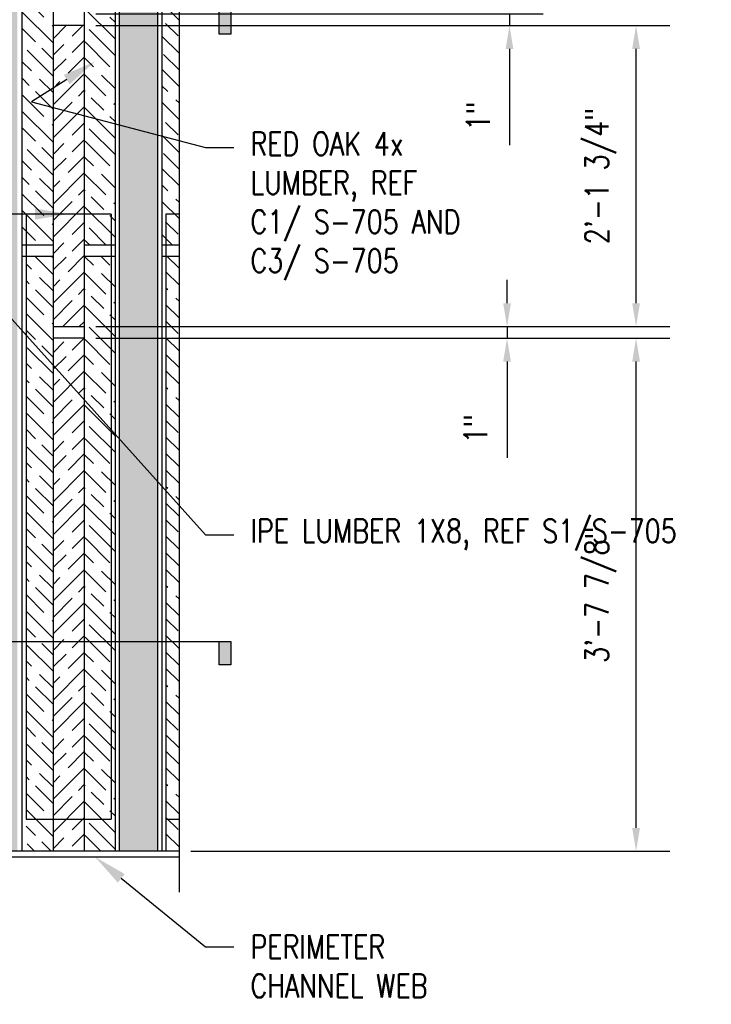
# Model space of a CAD drawing. Header units: inches. Extents: x -39 to 824, y 26 to 218.
# Tile 11 of 13: x 262 to 321, y 29 to 113. Entities that reach past the tile are written whole.
import ezdxf
from ezdxf import colors
from ezdxf.entities.mleader import LeaderData, LeaderLine
from ezdxf.enums import TextEntityAlignment as Align
from ezdxf.math import Vec2, Vec3

# ---------------------------------------------------------------- set-up
doc = ezdxf.new("R2010")
doc.units = ezdxf.units.IN
doc.header["$MEASUREMENT"] = 0
for name, color, linetype in [('A-DETL-MEDM', 3, 'Continuous'), ('A-DETL-THIN', 1, 'Continuous'), ('G-ANNO-SYMB', 2, 'Continuous'), ('S-ANNO-DIMS', 1, 'Continuous'), ('S-ANNO-NOTE', 2, 'Continuous')]:
    doc.layers.add(name, color=color, linetype=linetype)
doc.layers.add('M-DETL-PATT', color=9, linetype='Continuous', true_color=0x808080)
doc.styles.add('Annotative', font='romans.shx', dxfattribs={"width": 0.8, "height": 0.125})
doc.styles.add('Arial', font='romans.shx', dxfattribs={"width": 0.8})
doc.dimstyles.new('Annotative', dxfattribs={"dimscale": 0, "dimtxt": 0.125, "dimasz": 0.125, "dimexe": 0.18, "dimexo": 0.0625, "dimgap": 0.09375, "dimtad": 1, "dimdec": 3, "dimzin": 3, "dimdsep": 46, "dimlunit": 4, "dimtxsty": 'Annotative', "dimcen": 0.09, "dimclrt": 2, "dimazin": 2, "dimtfac": 1, "dimtdec": 3, "dimtmove": 0, "dimatfit": 0, "dimfxl": 1, "dimtfill": 1, "dimfrac": 2, "dimtolj": 1, "dimtzin": 0, "dimarcsym": 0})
pattern_1 = [(135, (-90.2358, -29.059), (2.12132, 2.12132), [5, -1]), (135, (-88.8208, -29.059), (2.12132, 2.12132), [3, -0.75, 1.5, -0.75]), (135, (-87.0538, -29.412), (2.12132, 2.12132), [5, -1])]
pattern_2 = [(45, (-246.8978, -37.039), (2.12132, -2.12132), [5, -1]), (45, (-246.8978, -38.453), (2.12132, -2.12132), [3, -0.75, 1.5, -0.75]), (45, (-247.2518, -40.221), (2.12132, -2.12132), [5, -1])]

# ---------------------------------------------------------------- blocks, each defined once
blk = doc.blocks.new('*D42')
at = {"layer": 'Defpoints', "color": 0, "transparency": 16777216}
for p in [(267.488, 85.606), (314.721, 85.606), (275.601, 41.731)]:
    blk.add_point(p, dxfattribs=at)
at = {"layer": 'S-ANNO-DIMS', "color": 0, "lineweight": -2, "transparency": 16777216}
for p, q in [((268.488, 85.606), (317.601, 85.606)), ((314.721, 43.731), (314.721, 83.606)), ((276.601, 41.731), (317.601, 41.731))]:
    blk.add_line(p, q, dxfattribs=at)
at = {"layer": 'S-ANNO-DIMS', "color": 0, "transparency": 16777216}
for points in [[(314.388, 83.606), (315.055, 83.606), (314.721, 85.606)], [(314.388, 43.731), (315.055, 43.731), (314.721, 41.731)]]:
    blk.add_solid(points, dxfattribs=at)
at = {"layer": 'S-ANNO-DIMS', "color": 2, "lineweight": -3, "transparency": 16777216, "insert": (311.697, 63.669), "char_height": 2, "width": 15.72933, "attachment_point": 5, "rotation": 90, "style": 'Annotative'}
blk.add_mtext('\\A1;3\'-7 7/8"', dxfattribs=at)
blk = doc.blocks.new('*D43')
at = {"layer": 'Defpoints', "color": 0, "transparency": 16777216}
for p in [(267.488, 112.356), (314.721, 112.356), (267.488, 86.606)]:
    blk.add_point(p, dxfattribs=at)
at = {"layer": 'S-ANNO-DIMS', "color": 0, "lineweight": -2, "transparency": 16777216}
for p, q in [((268.488, 112.356), (317.601, 112.356)), ((314.721, 88.606), (314.721, 110.356)), ((268.488, 86.606), (317.601, 86.606))]:
    blk.add_line(p, q, dxfattribs=at)
at = {"layer": 'S-ANNO-DIMS', "color": 0, "transparency": 16777216}
for points in [[(314.388, 110.356), (315.055, 110.356), (314.721, 112.356)], [(314.388, 88.606), (315.055, 88.606), (314.721, 86.606)]]:
    blk.add_solid(points, dxfattribs=at)
at = {"layer": 'S-ANNO-DIMS', "color": 2, "lineweight": -3, "transparency": 16777216, "insert": (311.697, 99.481), "char_height": 2, "width": 15.72933, "attachment_point": 5, "rotation": 90, "style": 'Annotative'}
blk.add_mtext('\\A1;2\'-1 3/4"', dxfattribs=at)
blk = doc.blocks.new('*U47')
at = {"lineweight": -3}
h = blk.add_hatch(color=256, dxfattribs=at)
edge = h.paths.add_edge_path()
edge.add_line((-0.3125, 0), (-0.4947, 0))
edge.add_line((-0.4947, 0), (0, -0.4947))
edge.add_line((0, -0.4947), (0.4947, 0))
edge.add_line((0.4947, 0), (0.3125, 0))
edge.add_arc((0, 0), 0.3125, 180, 360, ccw=False)
blk.add_hatch(color=256, dxfattribs=at).paths.add_polyline_path([(2.5784, 0), (2.6409, 0), (2.6409, -0.125), (2.5784, -0.125)])
for p, q in [((0, -0.4947), (-0.4947, 0)), ((-0.3125, 0), (0.3125, 0)), ((0.4947, 0), (0, -0.4947))]:
    blk.add_line(p, q, dxfattribs=at)
at = {"linetype": 'Continuous', "lineweight": -3}
blk.add_line((0.3125, 0), (2.6409, 0), dxfattribs=at)
at = {"lineweight": -3, "flags": 128}
blk.add_lwpolyline([(-0.3125, 0), (-0.4947, 0), (0, -0.4947), (0.4947, 0), (0.3125, 0, -1), (-0.3125, 0)], format="xyb", close=True, dxfattribs=at)
blk.add_lwpolyline([(2.5784, 0), (2.6409, 0), (2.6409, -0.125), (2.5784, -0.125), (2.5784, 0)], close=True, dxfattribs=at)
blk.add_lwpolyline([(-0.3125, -0.0156), (-0.3125, -0.0156)], dxfattribs=at)
blk.add_lwpolyline([(-0.3125, -0.0156), (-0.3125, -0.0156)], dxfattribs=at)
at = {"lineweight": -3}
blk.add_circle((0, 0), 0.3125, dxfattribs=at)
at = {"linetype": 'Continuous', "lineweight": -3, "style": 'Arial'}
blk.add_attdef('X#', text='', height=0.0938, dxfattribs=at).set_placement((0, 0.0469), align=Align.BOTTOM_CENTER)
blk.add_attdef('X-###', text='', height=0.0938, dxfattribs=at).set_placement((0, -0.0469), align=Align.TOP_CENTER)
blk = doc.blocks.new('*D35')
at = {"layer": 'Defpoints', "color": 0, "transparency": 16777216}
for p in [(267.488, 86.606), (303.677, 86.606), (267.488, 85.606)]:
    blk.add_point(p, dxfattribs=at)
at = {"layer": 'S-ANNO-DIMS', "color": 0, "lineweight": -2, "transparency": 16777216}
for p, q in [((303.677, 88.606), (303.677, 90.606)), ((268.488, 86.606), (306.557, 86.606)), ((303.677, 86.606), (303.677, 85.606)), ((268.488, 85.606), (306.557, 85.606)), ((303.677, 83.606), (303.677, 75.368))]:
    blk.add_line(p, q, dxfattribs=at)
at = {"layer": 'S-ANNO-DIMS', "color": 0, "transparency": 16777216}
for points in [[(303.344, 88.606), (304.01, 88.606), (303.677, 86.606)], [(303.344, 83.606), (304.01, 83.606), (303.677, 85.606)]]:
    blk.add_solid(points, dxfattribs=at)
at = {"layer": 'S-ANNO-DIMS', "color": 2, "transparency": 16777216, "insert": (300.986, 77.859), "char_height": 2, "attachment_point": 5, "rotation": 90, "style": 'Annotative', "bg_fill": 3, "box_fill_scale": 1.25, "bg_fill_color": 256, "bg_fill_true_color": 13158600, "bg_fill_transparency": 0}
blk.add_mtext('\\A1;1"', dxfattribs=at)
blk = doc.blocks.new('*D36')
at = {"layer": 'Defpoints', "color": 0, "transparency": 16777216}
for p in [(267.488, 113.356), (303.886, 113.356), (267.488, 112.356)]:
    blk.add_point(p, dxfattribs=at)
at = {"layer": 'S-ANNO-DIMS', "color": 0, "lineweight": -2, "transparency": 16777216}
for p, q in [((303.886, 115.356), (303.886, 117.356)), ((268.488, 113.356), (306.766, 113.356)), ((303.886, 113.356), (303.886, 112.356)), ((268.488, 112.356), (306.766, 112.356)), ((303.886, 110.356), (303.886, 102.118))]:
    blk.add_line(p, q, dxfattribs=at)
at = {"layer": 'S-ANNO-DIMS', "color": 0, "transparency": 16777216}
for points in [[(303.553, 115.356), (304.22, 115.356), (303.886, 113.356)], [(303.553, 110.356), (304.22, 110.356), (303.886, 112.356)]]:
    blk.add_solid(points, dxfattribs=at)
at = {"layer": 'S-ANNO-DIMS', "color": 2, "transparency": 16777216, "insert": (301.196, 104.609), "char_height": 2, "attachment_point": 5, "rotation": 90, "style": 'Annotative', "bg_fill": 3, "box_fill_scale": 1.25, "bg_fill_color": 256, "bg_fill_true_color": 13158600, "bg_fill_transparency": 0}
blk.add_mtext('\\A1;1"', dxfattribs=at)

msp = doc.modelspace()

# ---------------------------------------------------------------- hatches: boundary and pattern name
at = {"layer": 'M-DETL-PATT', "lineweight": -3}
h = msp.add_hatch(dxfattribs=at)
h.set_pattern_fill('FP_2', color=8, style=0, pattern_type=2)
h.set_pattern_definition([(0, (-82.2328, -20.30495), (0, 0.79968), []), (315, (-82.2328, -20.30495), (0.7996812, 0), [1.131, -1.131]), (45, (-82.2328, -20.30495), (0.7996812, 0), [1.131, -1.131])])
h.paths.add_polyline_path([(273.7572, 41.7314), (273.7572, 118.4814), (270.5072, 118.4814), (270.5072, 41.7314)])
h.paths.add_polyline_path([(261.7778, 41.7314), (261.7778, 118.4814), (258.5278, 118.4814), (258.5278, 41.7314)])
h.paths.add_polyline_path([(261.7778, 119.2314), (261.7778, 196.4814), (258.5278, 196.4814), (258.5278, 119.2314)])
h.paths.add_polyline_path([(273.7572, 119.2314), (273.7572, 196.4814), (270.5072, 196.4814), (270.5072, 119.2314)])
h = msp.add_hatch(dxfattribs=at)
h.set_pattern_fill('FP_4', color=8, style=0, pattern_type=2)
h.set_pattern_definition(pattern_1)
h.paths.add_polyline_path([(264.8178, 93.6064), (264.8178, 124.3564), (262.1528, 124.3564), (262.1528, 93.6064)])
h = msp.add_hatch(dxfattribs=at)
h.set_pattern_fill('FP_4', color=8, style=0, pattern_type=2)
h.set_pattern_definition(pattern_1)
h.paths.add_polyline_path([(270.1528, 93.6064), (270.1528, 124.3564), (267.488, 124.3564), (267.4878, 93.6064)])
h = msp.add_hatch(dxfattribs=at)
h.set_pattern_fill('FP_4', color=8, style=0, pattern_type=2)
h.set_pattern_definition(pattern_1)
h.paths.add_polyline_path([(274.1322, 93.6064), (275.6013, 93.6064), (275.6013, 117.2412), (276.7972, 117.6764), (276.7972, 118.8059), (274.1322, 119.7759)])
h.paths.add_polyline_path([(274.1322, 120.7065), (275.6013, 121.2412), (275.6013, 124.3564), (274.1322, 124.3564)])
h = msp.add_hatch(dxfattribs=at)
h.set_pattern_fill('FP_3', color=8, style=0, pattern_type=2)
h.set_pattern_definition(pattern_2)
h.paths.add_polyline_path([(267.4878, 86.6064), (267.4878, 112.3564), (264.8178, 112.3564), (264.8178, 86.6064)])
h = msp.add_hatch(dxfattribs=at)
h.set_pattern_fill('FP_4', color=8, style=0, pattern_type=2)
h.set_pattern_definition(pattern_1)
h.paths.add_polyline_path([(264.8178, 41.7314), (264.8178, 92.6064), (262.5072, 92.6064), (262.5072, 41.7314)])
h = msp.add_hatch(dxfattribs=at)
h.set_pattern_fill('FP_4', color=8, style=0, pattern_type=2)
h.set_pattern_definition(pattern_1)
h.paths.add_polyline_path([(267.4878, 41.7314), (270.1528, 41.7314), (270.1528, 92.6064), (267.4878, 92.6064), (267.4878, 85.6064), (267.4878, 85.2662)])
h = msp.add_hatch(dxfattribs=at)
h.set_pattern_fill('FP_4', color=8, style=0, pattern_type=2)
h.set_pattern_definition(pattern_1)
h.paths.add_polyline_path([(275.6013, 41.7314), (275.6013, 92.6064), (274.4866, 92.6064), (274.4866, 41.7314)])
h = msp.add_hatch(dxfattribs=at)
h.set_pattern_fill('FP_3', color=8, style=0, pattern_type=2)
h.set_pattern_definition(pattern_2)
h.paths.add_polyline_path([(267.4878, 41.7314), (267.4878, 85.6064), (264.8178, 85.6064), (264.8178, 41.7314)])

# ---------------------------------------------------------------- linework, layer by layer
at = {"layer": 'A-DETL-MEDM', "lineweight": -3}
for p, q in [((262.1528, 196.4814), (262.1528, 41.7314)), ((274.1322, 196.4814), (274.1322, 41.7314)), ((270.1322, 195.9814), (270.1322, 41.7314)), ((270.5072, 41.7314), (270.5072, 118.4814)), ((273.7572, 118.4814), (273.7572, 41.7314)), ((275.6013, 41.2314), (243.1528, 41.2314))]:
    msp.add_line(p, q, dxfattribs=at)
at = {"layer": 'A-DETL-THIN', "lineweight": -3}
for p, q in [((264.8178, 196.4814), (264.8178, 41.7314)), ((267.4878, 196.4814), (267.4878, 41.7314)), ((270.1528, 41.7314), (270.1528, 124.3564)), ((275.6013, 117.2412), (275.6013, 38.2314)), ((267.4878, 112.3564), (264.8178, 112.3564)), ((269.7985, 96.2314), (262.5072, 96.2314)), ((262.5072, 96.2314), (262.5072, 44.4814)), ((269.7985, 96.2314), (269.7985, 44.4814)), ((275.6013, 96.2314), (274.4866, 96.2314)), ((274.4866, 96.2314), (274.4866, 41.7314)), ((262.1528, 93.6064), (264.8178, 93.6064)), ((267.4878, 93.6064), (270.1528, 93.6064)), ((274.1322, 93.6064), (275.6013, 93.6064)), ((264.8178, 92.6064), (262.1528, 92.6064)), ((270.1528, 92.6064), (267.4878, 92.6064)), ((275.6013, 92.6064), (274.1322, 92.6064)), ((264.8178, 86.6064), (267.4878, 86.6064)), ((267.4878, 85.6064), (264.8178, 85.6064)), ((262.5072, 44.4814), (269.7985, 44.4814)), ((274.4866, 44.4814), (275.6013, 44.4814)), ((275.6013, 41.7314), (226.3481, 41.7314))]:
    msp.add_line(p, q, dxfattribs=at)

# ---------------------------------------------------------------- block references
at = {"layer": 'G-ANNO-SYMB', "lineweight": -3}
ref = msp.add_blockref('*U47', (237.7913, 113.6155), dxfattribs=dict(at, xscale=16, yscale=16, zscale=16))
ref.add_attrib('X-###', 'S-705', dxfattribs={"layer": '0', "color": 1, "linetype": 'Continuous', "lineweight": -2, "height": 2, "style": 'Annotative', "width": 0.796875}).set_placement((237.7913, 112.8655), align=Align.TOP_CENTER)
ref.add_attrib('X#', 'C3', dxfattribs={"layer": '0', "color": 1, "linetype": 'Continuous', "lineweight": -2, "height": 2, "style": 'Annotative', "width": 0.796875}).set_placement((237.7913, 114.3655), align=Align.BOTTOM_CENTER)
ref = msp.add_blockref('*U47', (237.7913, 59.6669), dxfattribs=dict(at, xscale=16, yscale=16, zscale=16))
ref.add_attrib('X-###', 'S-705', dxfattribs={"layer": '0', "color": 1, "linetype": 'Continuous', "lineweight": -2, "height": 2, "style": 'Annotative', "width": 0.796875}).set_placement((237.7913, 58.9169), align=Align.TOP_CENTER)
ref.add_attrib('X#', 'C1', dxfattribs={"layer": '0', "color": 1, "linetype": 'Continuous', "lineweight": -2, "height": 2, "style": 'Annotative', "width": 0.796875}).set_placement((237.7913, 60.4169), align=Align.BOTTOM_CENTER)

# ---------------------------------------------------------------- dimensions: what is measured, and where the dimension line sits
at = {"layer": 'S-ANNO-DIMS', "lineweight": -3}
for base, p1, p2, picture, middle in [((314.7212, 112.3564), (267.4878, 86.6064), (267.4878, 112.3564), '*D43', (311.6974, 99.4814)), ((314.7212, 85.6064), (275.6013, 41.7314), (267.4878, 85.6064), '*D42', (311.6974, 63.6689))]:
    dim = msp.add_linear_dim(base=base, p1=p1, p2=p2, angle=90, dimstyle='Annotative', override={"dimpost": '\\X', "dimtfill": 0}, dxfattribs=at)
    dim.commit()
    dim.dimension.update_dxf_attribs({"geometry": picture, "text_midpoint": middle})

# ---------------------------------------------------------------- leaders
at = {"layer": 'S-ANNO-NOTE', "lineweight": -3}
ml = msp.add_multileader_mtext('Standard', dxfattribs=at)
ml.set_content('\\pxt3.2,6.4,9.6,12.8,16,19.2,22.4,25.6,28.8,32,35.2,38.4,41.6,44.8,48,51.2,54.4,57.6,60.8,64,67.2,70.4,73.6,76.8,80,83.2,86.4,89.6,92.8,96,99.2,102.4;{\\C256;RED OAK 4x\\PLUMBER, REF\\PC1/ S-705 AND\\PC3/ S-705}', color=2, style='Annotative')
ml.set_leader_properties(color=1)
ml.build(insert=Vec2(0, 0))
ml.multileader.update_dxf_attribs({"text_right_attachment_type": 3, "dogleg_length": 0.36, "arrow_head_size": 2.88, "scale": 16})
ctx = ml.context
ctx.base_point, ctx.scale, ctx.char_height, ctx.arrow_head_size, ctx.landing_gap_size, ctx.plane_origin = Vec3(280.282, 101.912), 16, 2, 2.88, 1.44, Vec3(261.1311, 56.4646)
ctx.right_attachment = 3
notes = []
notes.append((ctx, [(0, (1, 1, 0), (277.859, 101.912), (1, 0), 2.423, [(1, [(268.4264, 109.277), (262.9666, 105.8331)], 0, [])])]))
ctx.mtext.insert, ctx.mtext.width, ctx.mtext.flow_direction = Vec3(281.722, 103.2453), 24.041511, 5
ml = msp.add_multileader_mtext('Standard', dxfattribs=at)
ml.set_content('{\\C256;IPE LUMBER 1X8, REF S1/S-705}', color=2, style='Annotative')
ml.set_leader_properties(color=1)
ml.build(insert=Vec2(0, 0))
ml.multileader.update_dxf_attribs({"text_right_attachment_type": 3, "dogleg_length": 0.36, "arrow_head_size": 2.88, "scale": 16})
ctx = ml.context
ctx.base_point, ctx.scale, ctx.char_height, ctx.arrow_head_size, ctx.landing_gap_size, ctx.plane_origin = Vec3(280.282, 68.7912), 16, 2, 2.88, 1.44, Vec3(261.1311, 3.4771)
ctx.right_attachment = 3
notes.append((ctx, [(0, (1, 1, 0), (277.859, 68.7912), (1, 0), 2.423, [(1, [(266.1529, 96.2314), (253.21, 96.2314)], 0, [])])]))
ctx.mtext.insert, ctx.mtext.width, ctx.mtext.flow_direction = Vec3(281.722, 70.1245), 22.222657, 5
ml = msp.add_multileader_mtext('Standard', dxfattribs=at)
ml.set_content('\\pxt3.2,6.4,9.6,12.8,16,19.2,22.4,25.6,28.8,32,35.2,38.4,41.6,44.8,48,51.2,54.4,57.6,60.8,64,67.2,70.4,73.6,76.8,80,83.2,86.4,89.6,92.8,96,99.2,102.4;{\\C256;PERIMETER\\PCHANNEL WEB}', color=2, style='Annotative')
ml.set_leader_properties(color=1)
ml.build(insert=Vec2(0, 0))
ml.multileader.update_dxf_attribs({"text_right_attachment_type": 3, "dogleg_length": 0.36, "arrow_head_size": 2.88, "scale": 16})
ctx = ml.context
ctx.base_point, ctx.scale, ctx.char_height, ctx.arrow_head_size, ctx.landing_gap_size, ctx.plane_origin = Vec3(280.2834, 33.5478), 16, 2, 2.88, 1.44, Vec3(261.1324, 78.9951)
ctx.right_attachment = 3
notes.append((ctx, [(0, (1, 1, 0), (277.8603, 33.5478), (1, 0), 2.423, [(0, [(268.4277, 41.2314)], 0, [])])]))
ctx.mtext.insert, ctx.mtext.width, ctx.mtext.flow_direction = Vec3(281.7234, 34.5478), 24.041511, 5
for ctx, leaders in notes:
    for number, flags, end, landing, length, lines in leaders:
        leader = LeaderData()
        leader.index, (leader.has_last_leader_line, leader.has_dogleg_vector, leader.attachment_direction) = number, flags
        leader.last_leader_point, leader.dogleg_vector, leader.dogleg_length = Vec3(end), Vec3(landing), length
        for number, points, colour, breaks in lines:
            line = LeaderLine()
            line.index, line.vertices, line.color, line.breaks = number, Vec3.list(points), colors.encode_raw_color(colour), breaks
            leader.lines.append(line)
        ctx.leaders.append(leader)

# ---------------------------------------------------------------- next in the draw order: dimensions: what is measured, and where the dimension line sits
at = {"layer": 'S-ANNO-DIMS'}
for base, p1, p2, picture, middle in [((303.8862, 113.3564), (267.4878, 112.3564), (267.488, 113.3564), '*D36', (303.8862, 104.6088)), ((303.6769, 86.6064), (267.4878, 85.6064), (267.4878, 86.6064), '*D35', (303.6769, 77.8588))]:
    dim = msp.add_linear_dim(base=base, p1=p1, p2=p2, angle=90, dimstyle='Annotative', override={"dimpost": '\\X'}, dxfattribs=at)
    dim.commit()
    dim.dimension.update_dxf_attribs({"geometry": picture, "text_midpoint": middle, "dimtype": 160})

doc.saveas('drawing.dxf')
